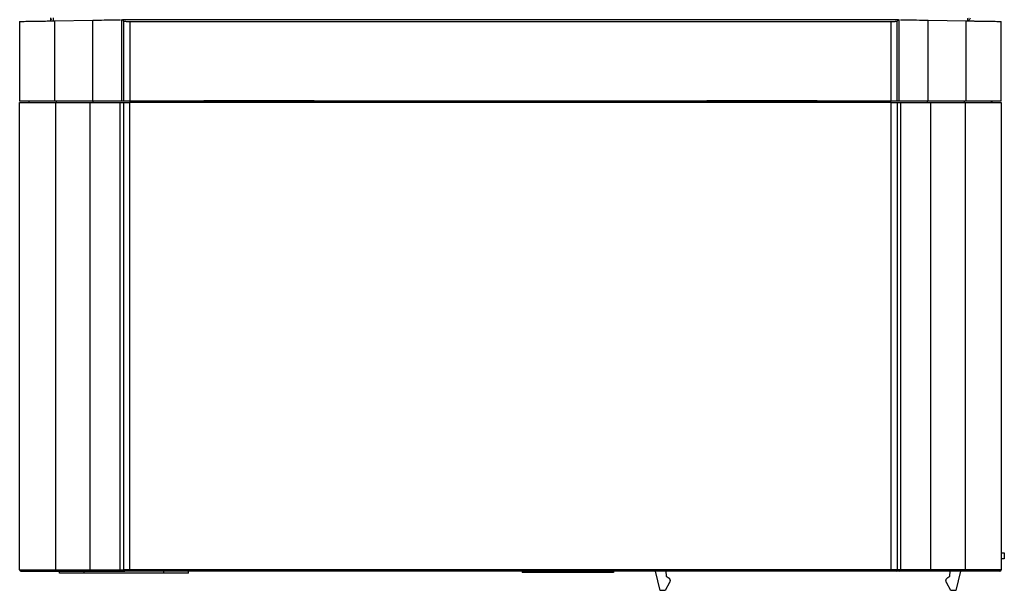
# Model space of a CAD drawing. Header units: inches. Extents: x -16 to 112, y 241 to 387.
# Tile 1 of 9: x -16 to 112, y 241 to 315. Entities that reach past the tile are written whole.
import ezdxf

# ---------------------------------------------------------------- set-up
doc = ezdxf.new("R2010")
doc.units = ezdxf.units.IN
doc.header["$MEASUREMENT"] = 0

# ---------------------------------------------------------------- blocks, each defined once
blk = doc.blocks.new('block 18')
at = {"color": 7, "lineweight": 25}
blk.add_open_spline([(-11.95, 315.54), (-11.93, 315.48), (-11.92, 315.42), (-11.89, 315.37), (-11.87, 315.33), (-11.84, 315.3), (-11.81, 315.27)], degree=3, knots=[0, 0, 0, 0, 1, 1, 1, 2, 2, 2, 2], dxfattribs=at)
blk = doc.blocks.new('block 19')
at = {"color": 7, "lineweight": 25}
blk.add_open_spline([(107.86, 315.24), (107.89, 315.27), (107.92, 315.3), (107.94, 315.35), (107.97, 315.4), (107.98, 315.47), (108, 315.54)], degree=3, knots=[0, 0, 0, 0, 1, 1, 1, 2, 2, 2, 2], dxfattribs=at)
blk = doc.blocks.new('block 26')
at = {"color": 7, "lineweight": 25}
blk.add_lwpolyline([(97.66, 304.65), (88.02, 304.65)], dxfattribs=at)
blk = doc.blocks.new('block 27')
at = {"color": 7, "lineweight": 25}
blk.add_lwpolyline([(88.02, 304.65), (88.02, 304.7)], dxfattribs=at)
blk = doc.blocks.new('block 28')
at = {"color": 7, "lineweight": 25}
blk.add_lwpolyline([(88.02, 304.7), (73.62, 304.7)], dxfattribs=at)
blk = doc.blocks.new('block 29')
at = {"color": 7, "lineweight": 25}
blk.add_lwpolyline([(73.62, 304.7), (73.62, 304.65)], dxfattribs=at)
blk = doc.blocks.new('block 30')
at = {"color": 7, "lineweight": 25}
blk.add_lwpolyline([(73.62, 304.65), (22.42, 304.65)], dxfattribs=at)
blk = doc.blocks.new('block 31')
at = {"color": 7, "lineweight": 25}
blk.add_lwpolyline([(22.42, 304.65), (22.42, 304.7)], dxfattribs=at)
blk = doc.blocks.new('block 32')
at = {"color": 7, "lineweight": 25}
blk.add_lwpolyline([(22.42, 304.7), (8.02, 304.7)], dxfattribs=at)
blk = doc.blocks.new('block 33')
at = {"color": 7, "lineweight": 25}
blk.add_lwpolyline([(8.02, 304.7), (8.02, 304.65)], dxfattribs=at)
blk = doc.blocks.new('block 34')
at = {"color": 7, "lineweight": 25}
blk.add_lwpolyline([(8.02, 304.65), (-1.62, 304.65)], dxfattribs=at)
blk = doc.blocks.new('block 35')
at = {"color": 7, "lineweight": 25}
blk.add_lwpolyline([(-1.62, 315.05), (-1.62, 304.65)], dxfattribs=at)
blk = doc.blocks.new('block 36')
at = {"color": 7, "lineweight": 25}
blk.add_lwpolyline([(-1.62, 315.05), (97.66, 315.05)], dxfattribs=at)
blk = doc.blocks.new('block 37')
at = {"color": 7, "lineweight": 25}
blk.add_lwpolyline([(97.66, 304.65), (97.66, 315.05)], dxfattribs=at)
blk = doc.blocks.new('block 38')
at = {"color": 7, "lineweight": 25}
blk.add_open_spline([(97.66, 315.05), (97.69, 315.05), (97.72, 315.05), (97.75, 315.05), (97.78, 315.05), (97.81, 315.05), (97.84, 315.05), (97.87, 315.05), (97.89, 315.06), (97.92, 315.06), (97.95, 315.06), (97.97, 315.06), (98, 315.06), (98.03, 315.06), (98.05, 315.06), (98.08, 315.06), (98.1, 315.06), (98.12, 315.06), (98.15, 315.06), (98.17, 315.06), (98.19, 315.06), (98.22, 315.07), (98.25, 315.07), (98.29, 315.07), (98.32, 315.07), (98.35, 315.07), (98.37, 315.08), (98.39, 315.08), (98.41, 315.08), (98.43, 315.08), (98.44, 315.09), (98.45, 315.09), (98.46, 315.09), (98.46, 315.09)], degree=3, knots=[0, 0, 0, 0, 1, 1, 1, 2, 2, 2, 3, 3, 3, 4, 4, 4, 5, 5, 5, 6, 6, 6, 7, 7, 7, 8, 8, 8, 9, 9, 9, 10, 10, 10, 11, 11, 11, 11], dxfattribs=at)
blk = doc.blocks.new('block 39')
at = {"color": 7, "lineweight": 25}
blk.add_lwpolyline([(98.46, 304.65), (98.46, 315.09)], dxfattribs=at)
blk = doc.blocks.new('block 40')
at = {"color": 7, "lineweight": 25}
blk.add_lwpolyline([(98.46, 304.65), (97.66, 304.65)], dxfattribs=at)
blk = doc.blocks.new('block 41')
at = {"color": 7, "lineweight": 25}
blk.add_open_spline([(-2.42, 315.09), (-2.41, 315.09), (-2.41, 315.09), (-2.41, 315.09), (-2.4, 315.09), (-2.4, 315.09), (-2.39, 315.08), (-2.38, 315.08), (-2.37, 315.08), (-2.36, 315.08), (-2.35, 315.08), (-2.34, 315.08), (-2.33, 315.08), (-2.31, 315.07), (-2.3, 315.07), (-2.28, 315.07), (-2.27, 315.07), (-2.25, 315.07), (-2.23, 315.07), (-2.21, 315.07), (-2.19, 315.07), (-2.17, 315.07), (-2.13, 315.06), (-2.09, 315.06), (-2.05, 315.06), (-2.01, 315.06), (-1.96, 315.06), (-1.92, 315.06), (-1.87, 315.06), (-1.82, 315.05), (-1.77, 315.05), (-1.72, 315.05), (-1.67, 315.05), (-1.62, 315.05)], degree=3, knots=[0, 0, 0, 0, 1, 1, 1, 2, 2, 2, 3, 3, 3, 4, 4, 4, 5, 5, 5, 6, 6, 6, 7, 7, 7, 8, 8, 8, 9, 9, 9, 10, 10, 10, 11, 11, 11, 11], dxfattribs=at)
blk = doc.blocks.new('block 42')
at = {"color": 7, "lineweight": 25}
blk.add_lwpolyline([(-2.59, 315.26), (-2.42, 315.09)], dxfattribs=at)
blk = doc.blocks.new('block 43')
at = {"color": 7, "lineweight": 25}
blk.add_lwpolyline([(98.63, 315.26), (-2.59, 315.26)], dxfattribs=at)
blk = doc.blocks.new('block 44')
at = {"color": 7, "lineweight": 25}
blk.add_lwpolyline([(98.46, 315.09), (98.63, 315.26)], dxfattribs=at)
blk = doc.blocks.new('block 45')
at = {"color": 7, "lineweight": 25}
blk.add_lwpolyline([(-1.62, 304.65), (-2.42, 304.65)], dxfattribs=at)
blk = doc.blocks.new('block 46')
at = {"color": 7, "lineweight": 25}
blk.add_lwpolyline([(-2.42, 315.09), (-2.42, 304.65)], dxfattribs=at)
blk = doc.blocks.new('block 47')
at = {"color": 7, "lineweight": 25}
blk.add_lwpolyline([(-2.44, 304.49), (-2.44, 243.45)], dxfattribs=at)
blk = doc.blocks.new('block 48')
at = {"color": 7, "lineweight": 25}
blk.add_lwpolyline([(-2.44, 304.49), (-1.64, 304.49)], dxfattribs=at)
blk = doc.blocks.new('block 49')
at = {"color": 7, "lineweight": 25}
blk.add_lwpolyline([(-1.64, 304.49), (-1.64, 243.45)], dxfattribs=at)
blk = doc.blocks.new('block 50')
at = {"color": 7, "lineweight": 25}
blk.add_lwpolyline([(-1.64, 243.45), (-2.44, 243.45)], dxfattribs=at)
blk = doc.blocks.new('block 51')
at = {"color": 7, "lineweight": 25}
blk.add_lwpolyline([(73.62, 304.65), (88.02, 304.65)], dxfattribs=at)
blk = doc.blocks.new('block 52')
at = {"color": 7, "lineweight": 25}
blk.add_lwpolyline([(98.49, 243.45), (98.49, 304.49)], dxfattribs=at)
blk = doc.blocks.new('block 53')
at = {"color": 7, "lineweight": 25}
blk.add_lwpolyline([(98.49, 243.45), (97.69, 243.45)], dxfattribs=at)
blk = doc.blocks.new('block 54')
at = {"color": 7, "lineweight": 25}
blk.add_lwpolyline([(97.69, 243.45), (97.69, 304.49)], dxfattribs=at)
blk = doc.blocks.new('block 55')
at = {"color": 7, "lineweight": 25}
blk.add_lwpolyline([(97.69, 304.49), (98.49, 304.49)], dxfattribs=at)
blk = doc.blocks.new('block 56')
at = {"color": 7, "lineweight": 25}
blk.add_lwpolyline([(8.02, 304.65), (22.42, 304.65)], dxfattribs=at)
blk = doc.blocks.new('block 57')
at = {"color": 7, "lineweight": 25}
blk.add_lwpolyline([(97.69, 243.45), (-1.64, 243.45)], dxfattribs=at)
blk = doc.blocks.new('block 58')
at = {"color": 7, "lineweight": 25}
blk.add_lwpolyline([(97.69, 304.49), (-1.64, 304.49)], dxfattribs=at)
blk = doc.blocks.new('block 59')
at = {"color": 7, "lineweight": 25}
blk.add_lwpolyline([(-1.64, 243.45), (-1.64, 243.29)], dxfattribs=at)
blk = doc.blocks.new('block 60')
at = {"color": 7, "lineweight": 25}
blk.add_lwpolyline([(-1.64, 243.29), (-2.28, 243.29)], dxfattribs=at)
blk = doc.blocks.new('block 61')
at = {"color": 7, "lineweight": 25}
blk.add_open_spline([(-2.44, 243.45), (-2.44, 243.37), (-2.37, 243.29), (-2.28, 243.29)], degree=3, dxfattribs=at)
blk = doc.blocks.new('block 62')
at = {"color": 7, "lineweight": 25}
blk.add_open_spline([(98.33, 243.29), (98.42, 243.29), (98.49, 243.37), (98.49, 243.45)], degree=3, dxfattribs=at)
blk = doc.blocks.new('block 63')
at = {"color": 7, "lineweight": 25}
blk.add_lwpolyline([(98.33, 243.29), (97.69, 243.29)], dxfattribs=at)
blk = doc.blocks.new('block 64')
at = {"color": 7, "lineweight": 25}
blk.add_lwpolyline([(97.69, 243.45), (97.69, 243.29)], dxfattribs=at)
blk = doc.blocks.new('block 65')
at = {"color": 7, "lineweight": 25}
blk.add_lwpolyline([(97.69, 243.29), (-1.64, 243.29)], dxfattribs=at)
blk = doc.blocks.new('block 66')
at = {"color": 7, "lineweight": 25}
blk.add_lwpolyline([(-2.66, 304.65), (-2.66, 315.29)], dxfattribs=at)
blk = doc.blocks.new('block 67')
at = {"color": 7, "lineweight": 25}
blk.add_lwpolyline([(-2.42, 304.65), (-2.66, 304.65)], dxfattribs=at)
blk = doc.blocks.new('block 68')
at = {"color": 7, "lineweight": 25}
blk.add_lwpolyline([(98.71, 304.65), (98.71, 315.29)], dxfattribs=at)
blk = doc.blocks.new('block 69')
at = {"color": 7, "lineweight": 25}
blk.add_lwpolyline([(98.71, 304.65), (98.46, 304.65)], dxfattribs=at)
blk = doc.blocks.new('block 70')
at = {"color": 7, "lineweight": 25}
blk.add_open_spline([(-2.88, 243.45), (-2.88, 243.37), (-2.81, 243.29), (-2.72, 243.29)], degree=3, dxfattribs=at)
blk = doc.blocks.new('block 71')
at = {"color": 7, "lineweight": 25}
blk.add_lwpolyline([(-2.88, 243.45), (-2.44, 243.45)], dxfattribs=at)
blk = doc.blocks.new('block 72')
at = {"color": 7, "lineweight": 25}
blk.add_lwpolyline([(-2.72, 243.29), (-2.28, 243.29)], dxfattribs=at)
blk = doc.blocks.new('block 73')
at = {"color": 7, "lineweight": 25}
blk.add_lwpolyline([(98.93, 243.45), (98.49, 243.45)], dxfattribs=at)
blk = doc.blocks.new('block 74')
at = {"color": 7, "lineweight": 25}
blk.add_open_spline([(98.77, 243.29), (98.86, 243.29), (98.93, 243.37), (98.93, 243.45)], degree=3, dxfattribs=at)
blk = doc.blocks.new('block 75')
at = {"color": 7, "lineweight": 25}
blk.add_lwpolyline([(98.77, 243.29), (98.33, 243.29)], dxfattribs=at)
blk = doc.blocks.new('block 76')
at = {"color": 7, "lineweight": 25}
blk.add_lwpolyline([(-2.88, 243.45), (-2.88, 304.49)], dxfattribs=at)
blk = doc.blocks.new('block 77')
at = {"color": 7, "lineweight": 25}
blk.add_lwpolyline([(-2.88, 304.49), (-2.44, 304.49)], dxfattribs=at)
blk = doc.blocks.new('block 78')
at = {"color": 7, "lineweight": 25}
blk.add_lwpolyline([(98.93, 243.45), (98.93, 304.49)], dxfattribs=at)
blk = doc.blocks.new('block 79')
at = {"color": 7, "lineweight": 25}
blk.add_lwpolyline([(98.49, 304.49), (98.93, 304.49)], dxfattribs=at)
blk = doc.blocks.new('block 80')
at = {"color": 7, "lineweight": 25}
blk.add_lwpolyline([(-0.33, 304.65), (-0.32, 304.49)], dxfattribs=at)
blk = doc.blocks.new('block 81')
at = {"color": 7, "lineweight": 25}
blk.add_lwpolyline([(-1.13, 304.65), (-1.12, 304.49)], dxfattribs=at)
blk = doc.blocks.new('block 82')
at = {"color": 7, "lineweight": 25}
blk.add_lwpolyline([(96.37, 304.65), (96.37, 304.49)], dxfattribs=at)
blk = doc.blocks.new('block 83')
at = {"color": 7, "lineweight": 25}
blk.add_lwpolyline([(97.17, 304.65), (97.17, 304.49)], dxfattribs=at)
blk = doc.blocks.new('block 677')
at = {"color": 7, "lineweight": 25}
blk.add_lwpolyline([(-6.45, 304.65), (-6.45, 315.22)], dxfattribs=at)
blk = doc.blocks.new('block 678')
at = {"color": 7, "lineweight": 25}
blk.add_open_spline([(-6.45, 315.22), (-5.93, 315.23), (-5.41, 315.24), (-4.94, 315.25), (-4.53, 315.25), (-4.16, 315.26), (-3.83, 315.27), (-3.5, 315.27), (-3.21, 315.28), (-3.05, 315.28), (-2.95, 315.28), (-2.9, 315.28), (-2.85, 315.28)], degree=3, knots=[0, 0, 0, 0, 1, 1, 1, 2, 2, 2, 3, 3, 3, 4, 4, 4, 4], dxfattribs=at)
blk = doc.blocks.new('block 679')
at = {"color": 7, "lineweight": 25}
blk.add_lwpolyline([(-2.66, 304.65), (-6.45, 304.65)], dxfattribs=at)
blk = doc.blocks.new('block 680')
at = {"color": 7, "lineweight": 25}
blk.add_lwpolyline([(102.5, 304.65), (102.5, 315.22)], dxfattribs=at)
blk = doc.blocks.new('block 681')
at = {"color": 7, "lineweight": 25}
blk.add_open_spline([(98.89, 315.28), (98.95, 315.28), (99, 315.28), (99.09, 315.28), (99.26, 315.28), (99.55, 315.27), (99.88, 315.27), (100.21, 315.26), (100.58, 315.25), (100.99, 315.25), (101.46, 315.24), (101.98, 315.23), (102.5, 315.22)], degree=3, knots=[0, 0, 0, 0, 1, 1, 1, 2, 2, 2, 3, 3, 3, 4, 4, 4, 4], dxfattribs=at)
blk = doc.blocks.new('block 682')
at = {"color": 7, "lineweight": 25}
blk.add_lwpolyline([(102.5, 304.65), (98.71, 304.65)], dxfattribs=at)
blk = doc.blocks.new('block 683')
at = {"color": 7, "lineweight": 25}
blk.add_lwpolyline([(102.84, 243.45), (98.93, 243.45)], dxfattribs=at)
blk = doc.blocks.new('block 684')
at = {"color": 7, "lineweight": 25}
blk.add_lwpolyline([(102.84, 243.45), (102.84, 304.49)], dxfattribs=at)
blk = doc.blocks.new('block 685')
at = {"color": 7, "lineweight": 25}
blk.add_lwpolyline([(98.93, 304.49), (102.84, 304.49)], dxfattribs=at)
blk = doc.blocks.new('block 686')
at = {"color": 7, "lineweight": 25}
blk.add_open_spline([(102.84, 243.29), (102.84, 243.35), (102.85, 243.4), (102.84, 243.45)], degree=3, dxfattribs=at)
blk = doc.blocks.new('block 687')
at = {"color": 7, "lineweight": 25}
blk.add_lwpolyline([(102.84, 243.29), (98.77, 243.29)], dxfattribs=at)
blk = doc.blocks.new('block 688')
at = {"color": 7, "lineweight": 25}
blk.add_open_spline([(-6.8, 243.45), (-6.8, 243.4), (-6.8, 243.35), (-6.8, 243.29)], degree=3, dxfattribs=at)
blk = doc.blocks.new('block 689')
at = {"color": 7, "lineweight": 25}
blk.add_lwpolyline([(-6.8, 243.45), (-2.88, 243.45)], dxfattribs=at)
blk = doc.blocks.new('block 690')
at = {"color": 7, "lineweight": 25}
blk.add_lwpolyline([(-6.8, 243.29), (-2.72, 243.29)], dxfattribs=at)
blk = doc.blocks.new('block 691')
at = {"color": 7, "lineweight": 25}
blk.add_lwpolyline([(-6.8, 243.45), (-6.8, 304.49)], dxfattribs=at)
blk = doc.blocks.new('block 692')
at = {"color": 7, "lineweight": 25}
blk.add_lwpolyline([(-6.8, 304.49), (-2.88, 304.49)], dxfattribs=at)
blk = doc.blocks.new('block 749')
at = {"color": 7, "lineweight": 25}
blk.add_lwpolyline([(-11.43, 315.13), (-11.43, 304.65)], dxfattribs=at)
blk = doc.blocks.new('block 750')
at = {"color": 7, "lineweight": 25}
blk.add_lwpolyline([(-11.43, 315.13), (-6.45, 315.22)], dxfattribs=at)
blk = doc.blocks.new('block 751')
at = {"color": 7, "lineweight": 25}
blk.add_lwpolyline([(-6.45, 304.65), (-11.43, 304.65)], dxfattribs=at)
blk = doc.blocks.new('block 752')
at = {"color": 7, "lineweight": 25}
blk.add_lwpolyline([(107.47, 304.65), (107.47, 315.13)], dxfattribs=at)
blk = doc.blocks.new('block 753')
at = {"color": 7, "lineweight": 25}
blk.add_lwpolyline([(102.5, 315.22), (107.47, 315.13)], dxfattribs=at)
blk = doc.blocks.new('block 754')
at = {"color": 7, "lineweight": 25}
blk.add_lwpolyline([(107.47, 304.65), (102.5, 304.65)], dxfattribs=at)
blk = doc.blocks.new('block 755')
at = {"color": 7, "lineweight": 25}
blk.add_lwpolyline([(107.31, 243.45), (102.84, 243.45)], dxfattribs=at)
blk = doc.blocks.new('block 756')
at = {"color": 7, "lineweight": 25}
blk.add_open_spline([(107.3, 243.29), (107.31, 243.35), (107.31, 243.4), (107.31, 243.45)], degree=3, dxfattribs=at)
blk = doc.blocks.new('block 757')
at = {"color": 7, "lineweight": 25}
blk.add_lwpolyline([(107.3, 243.29), (102.84, 243.29)], dxfattribs=at)
blk = doc.blocks.new('block 758')
at = {"color": 7, "lineweight": 25}
blk.add_lwpolyline([(-11.26, 243.45), (-6.8, 243.45)], dxfattribs=at)
blk = doc.blocks.new('block 759')
at = {"color": 7, "lineweight": 25}
blk.add_open_spline([(-11.26, 243.45), (-11.26, 243.4), (-11.26, 243.35), (-11.26, 243.29)], degree=3, dxfattribs=at)
blk = doc.blocks.new('block 760')
at = {"color": 7, "lineweight": 25}
blk.add_lwpolyline([(-11.26, 243.29), (-6.8, 243.29)], dxfattribs=at)
blk = doc.blocks.new('block 761')
at = {"color": 7, "lineweight": 25}
blk.add_lwpolyline([(107.31, 304.49), (107.31, 243.45)], dxfattribs=at)
blk = doc.blocks.new('block 762')
at = {"color": 7, "lineweight": 25}
blk.add_lwpolyline([(102.84, 304.49), (107.31, 304.49)], dxfattribs=at)
blk = doc.blocks.new('block 763')
at = {"color": 7, "lineweight": 25}
blk.add_lwpolyline([(-11.26, 243.45), (-11.26, 304.49)], dxfattribs=at)
blk = doc.blocks.new('block 764')
at = {"color": 7, "lineweight": 25}
blk.add_lwpolyline([(-11.26, 304.49), (-6.8, 304.49)], dxfattribs=at)
blk = doc.blocks.new('block 765')
at = {"color": 7, "lineweight": 25}
blk.add_lwpolyline([(-15.98, 315.05), (-15.98, 304.65)], dxfattribs=at)
blk = doc.blocks.new('block 766')
at = {"color": 7, "lineweight": 25}
blk.add_open_spline([(-15.98, 315.05), (-15.98, 315.05), (-15.98, 315.05), (-15.97, 315.05), (-15.97, 315.05), (-15.97, 315.05), (-15.96, 315.05), (-15.96, 315.05), (-15.95, 315.05), (-15.94, 315.05), (-15.93, 315.05), (-15.92, 315.05), (-15.91, 315.05), (-15.9, 315.05), (-15.89, 315.06), (-15.88, 315.06), (-15.87, 315.06), (-15.85, 315.06), (-15.83, 315.06), (-15.82, 315.06), (-15.8, 315.06), (-15.78, 315.06), (-15.77, 315.06), (-15.75, 315.06), (-15.72, 315.06), (-15.7, 315.06), (-15.68, 315.06), (-15.66, 315.06), (-15.63, 315.06), (-15.61, 315.06), (-15.58, 315.06), (-15.47, 315.06), (-15.33, 315.06), (-15.18, 315.07), (-15.02, 315.07), (-14.85, 315.07), (-14.66, 315.08), (-14.47, 315.08), (-14.26, 315.08), (-14.03, 315.09), (-13.8, 315.09), (-13.56, 315.1), (-13.31, 315.1), (-13.19, 315.1), (-13.07, 315.1), (-12.95, 315.11), (-12.83, 315.11), (-12.71, 315.11), (-12.59, 315.11), (-12.46, 315.11), (-12.34, 315.12), (-12.21, 315.12), (-12.08, 315.12), (-11.95, 315.12), (-11.82, 315.13), (-11.69, 315.13), (-11.56, 315.13), (-11.43, 315.13)], degree=3, knots=[0, 0, 0, 0, 1, 1, 1, 2, 2, 2, 3, 3, 3, 4, 4, 4, 5, 5, 5, 6, 6, 6, 7, 7, 7, 8, 8, 8, 9, 9, 9, 10, 10, 10, 11, 11, 11, 12, 12, 12, 13, 13, 13, 14, 14, 14, 15, 15, 15, 16, 16, 16, 17, 17, 17, 18, 18, 18, 19, 19, 19, 19], dxfattribs=at)
blk = doc.blocks.new('block 767')
at = {"color": 7, "lineweight": 25}
blk.add_lwpolyline([(-11.43, 304.65), (-15.98, 304.65)], dxfattribs=at)
blk = doc.blocks.new('block 768')
at = {"color": 7, "lineweight": 25}
blk.add_lwpolyline([(112.02, 304.65), (112.02, 315.05)], dxfattribs=at)
blk = doc.blocks.new('block 769')
at = {"color": 7, "lineweight": 25}
blk.add_open_spline([(107.47, 315.13), (107.54, 315.13), (107.61, 315.13), (107.67, 315.13), (107.74, 315.13), (107.81, 315.13), (107.87, 315.13), (107.94, 315.12), (108, 315.12), (108.07, 315.12), (108.13, 315.12), (108.19, 315.12), (108.26, 315.12), (108.32, 315.12), (108.38, 315.12), (108.45, 315.12), (108.51, 315.11), (108.57, 315.11), (108.63, 315.11), (108.69, 315.11), (108.76, 315.11), (108.82, 315.11), (108.88, 315.11), (108.94, 315.11), (109, 315.11), (109.06, 315.11), (109.12, 315.1), (109.18, 315.1), (109.24, 315.1), (109.3, 315.1), (109.36, 315.1), (109.61, 315.1), (109.85, 315.09), (110.08, 315.09), (110.3, 315.08), (110.51, 315.08), (110.71, 315.08), (110.9, 315.07), (111.07, 315.07), (111.23, 315.07), (111.38, 315.06), (111.52, 315.06), (111.63, 315.06), (111.68, 315.06), (111.73, 315.06), (111.77, 315.06), (111.81, 315.06), (111.85, 315.06), (111.88, 315.06), (111.91, 315.06), (111.94, 315.06), (111.96, 315.05), (111.98, 315.05), (112, 315.05), (112.01, 315.05), (112.02, 315.05), (112.02, 315.05), (112.02, 315.05)], degree=3, knots=[0, 0, 0, 0, 1, 1, 1, 2, 2, 2, 3, 3, 3, 4, 4, 4, 5, 5, 5, 6, 6, 6, 7, 7, 7, 8, 8, 8, 9, 9, 9, 10, 10, 10, 11, 11, 11, 12, 12, 12, 13, 13, 13, 14, 14, 14, 15, 15, 15, 16, 16, 16, 17, 17, 17, 18, 18, 18, 19, 19, 19, 19], dxfattribs=at)
blk = doc.blocks.new('block 770')
at = {"color": 7, "lineweight": 25}
blk.add_lwpolyline([(112.02, 304.65), (107.47, 304.65)], dxfattribs=at)
blk = doc.blocks.new('block 771')
at = {"color": 7, "lineweight": 25}
blk.add_lwpolyline([(112.02, 243.45), (107.31, 243.45)], dxfattribs=at)
blk = doc.blocks.new('block 772')
at = {"color": 7, "lineweight": 25}
blk.add_lwpolyline([(112.02, 304.49), (112.02, 243.45)], dxfattribs=at)
blk = doc.blocks.new('block 773')
at = {"color": 7, "lineweight": 25}
blk.add_lwpolyline([(107.31, 304.49), (112.02, 304.49)], dxfattribs=at)
blk = doc.blocks.new('block 774')
at = {"color": 7, "lineweight": 25}
blk.add_lwpolyline([(-15.98, 243.45), (-11.26, 243.45)], dxfattribs=at)
blk = doc.blocks.new('block 775')
at = {"color": 7, "lineweight": 25}
blk.add_lwpolyline([(-15.98, 243.45), (-15.98, 304.49)], dxfattribs=at)
blk = doc.blocks.new('block 776')
at = {"color": 7, "lineweight": 25}
blk.add_lwpolyline([(-15.98, 304.49), (-11.26, 304.49)], dxfattribs=at)
blk = doc.blocks.new('block 777')
at = {"color": 7, "lineweight": 25}
blk.add_open_spline([(-15.98, 243.45), (-15.98, 243.37), (-15.9, 243.29), (-15.82, 243.29)], degree=3, dxfattribs=at)
blk = doc.blocks.new('block 778')
at = {"color": 7, "lineweight": 25}
blk.add_lwpolyline([(-15.82, 243.29), (-11.26, 243.29)], dxfattribs=at)
blk = doc.blocks.new('block 779')
at = {"color": 7, "lineweight": 25}
blk.add_open_spline([(111.86, 243.29), (111.95, 243.29), (112.02, 243.37), (112.02, 243.45)], degree=3, dxfattribs=at)
blk = doc.blocks.new('block 780')
at = {"color": 7, "lineweight": 25}
blk.add_lwpolyline([(111.86, 243.29), (107.3, 243.29)], dxfattribs=at)
blk = doc.blocks.new('block 783')
at = {"color": 7, "lineweight": 25}
blk.add_lwpolyline([(110.77, 304.49), (110.77, 304.65)], dxfattribs=at)
blk = doc.blocks.new('block 784')
at = {"color": 7, "lineweight": 25}
blk.add_lwpolyline([(-14.72, 304.49), (-14.73, 304.65)], dxfattribs=at)
blk = doc.blocks.new('block 811')
at = {"color": 7, "lineweight": 25}
blk.add_open_spline([(107.64, 315.53), (107.65, 315.42), (107.65, 315.32), (107.64, 315.25), (107.64, 315.17), (107.64, 315.13), (107.63, 315.13)], degree=3, knots=[0, 0, 0, 0, 1, 1, 1, 2, 2, 2, 2], dxfattribs=at)
blk = doc.blocks.new('block 888')
at = {"color": 7, "lineweight": 25}
blk.add_open_spline([(-11.98, 315.53), (-11.98, 315.51), (-11.98, 315.48), (-11.98, 315.46), (-11.98, 315.43), (-11.98, 315.41), (-11.98, 315.39), (-11.98, 315.36), (-11.98, 315.34), (-11.98, 315.32), (-11.98, 315.3), (-11.98, 315.27), (-11.98, 315.25), (-11.98, 315.23), (-11.98, 315.21), (-11.98, 315.19), (-11.98, 315.16), (-11.98, 315.14), (-11.98, 315.12)], degree=3, knots=[0, 0, 0, 0, 1, 1, 1, 2, 2, 2, 3, 3, 3, 4, 4, 4, 5, 5, 5, 6, 6, 6, 6], dxfattribs=at)
blk = doc.blocks.new('block 916')
at = {"color": 7, "lineweight": 25}
blk.add_lwpolyline([(49.54, 243.29), (49.54, 243.09)], dxfattribs=at)
blk = doc.blocks.new('block 917')
at = {"color": 7, "lineweight": 25}
blk.add_lwpolyline([(50.34, 243.09), (49.54, 243.09)], dxfattribs=at)
blk = doc.blocks.new('block 918')
at = {"color": 7, "lineweight": 25}
blk.add_lwpolyline([(60.66, 243.09), (50.34, 243.09)], dxfattribs=at)
blk = doc.blocks.new('block 919')
at = {"color": 7, "lineweight": 25}
blk.add_lwpolyline([(61.46, 243.29), (61.46, 243.09)], dxfattribs=at)
blk = doc.blocks.new('block 920')
at = {"color": 7, "lineweight": 25}
blk.add_lwpolyline([(61.46, 243.09), (60.66, 243.09)], dxfattribs=at)
blk = doc.blocks.new('block 921')
at = {"color": 7, "lineweight": 25}
blk.add_lwpolyline([(-7.58, 243.01), (-10.78, 243.01)], dxfattribs=at)
blk = doc.blocks.new('block 922')
at = {"color": 7, "lineweight": 25}
blk.add_lwpolyline([(-10.78, 243.01), (-10.78, 243.29)], dxfattribs=at)
blk = doc.blocks.new('block 923')
at = {"color": 7, "lineweight": 25}
blk.add_lwpolyline([(6.02, 243.01), (6.02, 243.29)], dxfattribs=at)
blk = doc.blocks.new('block 924')
at = {"color": 7, "lineweight": 25}
blk.add_lwpolyline([(6.02, 243.01), (2.82, 243.01)], dxfattribs=at)
blk = doc.blocks.new('block 925')
at = {"color": 7, "lineweight": 25}
blk.add_lwpolyline([(2.82, 243.01), (-7.58, 243.01)], dxfattribs=at)
blk = doc.blocks.new('block 926')
at = {"color": 7, "lineweight": 25}
blk.add_lwpolyline([(68.31, 242.61), (68.59, 242.45)], dxfattribs=at)
blk = doc.blocks.new('block 927')
at = {"color": 7, "lineweight": 25}
blk.add_open_spline([(68.59, 242.45), (68.61, 242.44), (68.62, 242.43), (68.64, 242.42), (68.65, 242.41), (68.67, 242.4), (68.68, 242.38), (68.7, 242.37), (68.71, 242.35), (68.72, 242.34), (68.74, 242.32), (68.75, 242.3), (68.76, 242.29), (68.77, 242.27), (68.78, 242.25), (68.79, 242.23), (68.8, 242.2), (68.81, 242.18), (68.82, 242.16), (68.82, 242.14), (68.82, 242.12), (68.83, 242.1), (68.83, 242.08), (68.83, 242.06), (68.83, 242.03), (68.83, 241.99), (68.83, 241.94), (68.81, 241.89), (68.8, 241.86), (68.78, 241.83), (68.77, 241.79)], degree=3, knots=[0, 0, 0, 0, 1, 1, 1, 2, 2, 2, 3, 3, 3, 4, 4, 4, 5, 5, 5, 6, 6, 6, 7, 7, 7, 8, 8, 8, 9, 9, 9, 10, 10, 10, 10], dxfattribs=at)
blk = doc.blocks.new('block 928')
at = {"color": 7, "lineweight": 25}
blk.add_lwpolyline([(68.77, 241.79), (68.18, 240.78)], dxfattribs=at)
blk = doc.blocks.new('block 929')
at = {"color": 7, "lineweight": 25}
blk.add_lwpolyline([(68.18, 240.78), (67.54, 240.78)], dxfattribs=at)
blk = doc.blocks.new('block 930')
at = {"color": 7, "lineweight": 25}
blk.add_lwpolyline([(67.54, 240.78), (66.95, 243.29)], dxfattribs=at)
blk = doc.blocks.new('block 931')
at = {"color": 7, "lineweight": 25}
blk.add_lwpolyline([(68.28, 243.29), (68.31, 242.61)], dxfattribs=at)
blk = doc.blocks.new('block 932')
at = {"color": 7, "lineweight": 25}
blk.add_lwpolyline([(106.7, 243.29), (106.1, 240.78)], dxfattribs=at)
blk = doc.blocks.new('block 933')
at = {"color": 7, "lineweight": 25}
blk.add_lwpolyline([(106.1, 240.78), (105.46, 240.78)], dxfattribs=at)
blk = doc.blocks.new('block 934')
at = {"color": 7, "lineweight": 25}
blk.add_lwpolyline([(105.46, 240.78), (104.88, 241.79)], dxfattribs=at)
blk = doc.blocks.new('block 935')
at = {"color": 7, "lineweight": 25}
blk.add_open_spline([(104.88, 241.79), (104.87, 241.81), (104.87, 241.82), (104.86, 241.83), (104.84, 241.87), (104.83, 241.91), (104.82, 241.95), (104.81, 242.02), (104.81, 242.09), (104.83, 242.16), (104.84, 242.2), (104.86, 242.25), (104.89, 242.29), (104.91, 242.32), (104.93, 242.36), (104.97, 242.38), (104.99, 242.41), (105.02, 242.43), (105.05, 242.45)], degree=3, knots=[0, 0, 0, 0, 1, 1, 1, 2, 2, 2, 3, 3, 3, 4, 4, 4, 5, 5, 5, 6, 6, 6, 6], dxfattribs=at)
blk = doc.blocks.new('block 936')
at = {"color": 7, "lineweight": 25}
blk.add_lwpolyline([(105.05, 242.45), (105.34, 242.61)], dxfattribs=at)
blk = doc.blocks.new('block 937')
at = {"color": 7, "lineweight": 25}
blk.add_lwpolyline([(105.34, 242.61), (105.37, 243.29)], dxfattribs=at)
blk = doc.blocks.new('block 938')
at = {"color": 7, "lineweight": 25}
blk.add_lwpolyline([(110.82, 304.49), (110.82, 304.65)], dxfattribs=at)
blk = doc.blocks.new('block 939')
at = {"color": 7, "lineweight": 25}
blk.add_lwpolyline([(-14.77, 304.65), (-14.78, 304.49)], dxfattribs=at)
blk = doc.blocks.new('block 940')
at = {"color": 7, "lineweight": 25}
blk.add_open_spline([(112.42, 244.91), (112.42, 244.91), (112.42, 244.91), (112.42, 244.91), (112.42, 244.91), (112.41, 244.91), (112.41, 244.91), (112.4, 244.91), (112.39, 244.91), (112.38, 244.91), (112.38, 244.91), (112.37, 244.91), (112.35, 244.91), (112.34, 244.91), (112.33, 244.91), (112.32, 244.91), (112.29, 244.91), (112.27, 244.91), (112.24, 244.9), (112.21, 244.9), (112.17, 244.9), (112.14, 244.9), (112.1, 244.9), (112.06, 244.9), (112.02, 244.89)], degree=3, knots=[0, 0, 0, 0, 1, 1, 1, 2, 2, 2, 3, 3, 3, 4, 4, 4, 5, 5, 5, 6, 6, 6, 7, 7, 7, 8, 8, 8, 8], dxfattribs=at)
blk = doc.blocks.new('block 941')
at = {"color": 7, "lineweight": 25}
blk.add_lwpolyline([(112.42, 245.67), (112.42, 244.91)], dxfattribs=at)
blk = doc.blocks.new('block 942')
at = {"color": 7, "lineweight": 25}
blk.add_open_spline([(112.02, 245.69), (112.05, 245.69), (112.07, 245.69), (112.09, 245.69), (112.12, 245.69), (112.14, 245.69), (112.16, 245.69), (112.18, 245.69), (112.2, 245.68), (112.22, 245.68), (112.24, 245.68), (112.25, 245.68), (112.27, 245.68), (112.29, 245.68), (112.3, 245.68), (112.32, 245.68), (112.34, 245.68), (112.36, 245.68), (112.38, 245.68), (112.39, 245.67), (112.4, 245.67), (112.41, 245.67), (112.42, 245.67), (112.42, 245.67), (112.42, 245.67)], degree=3, knots=[0, 0, 0, 0, 1, 1, 1, 2, 2, 2, 3, 3, 3, 4, 4, 4, 5, 5, 5, 6, 6, 6, 7, 7, 7, 8, 8, 8, 8], dxfattribs=at)
blk = doc.blocks.new('block 950')
at = {"color": 253, "lineweight": 25}
blk.add_lwpolyline([(-6.38, 304.49), (-6.38, 304.65)], dxfattribs=at)
blk = doc.blocks.new('block 951')
at = {"color": 253, "lineweight": 25}
blk.add_lwpolyline([(102.42, 304.49), (102.42, 304.65)], dxfattribs=at)
blk = doc.blocks.new('block 952')
at = {"color": 253, "lineweight": 25}
blk.add_lwpolyline([(107.22, 304.49), (107.22, 304.65)], dxfattribs=at)
blk = doc.blocks.new('block 953')
at = {"color": 253, "lineweight": 25}
blk.add_lwpolyline([(-11.18, 304.49), (-11.18, 304.65)], dxfattribs=at)
blk = doc.blocks.new('block 955')
at = {"color": 253, "lineweight": 25}
blk.add_open_spline([(-11.6, 315.53), (-11.6, 315.49), (-11.6, 315.44), (-11.6, 315.4), (-11.6, 315.36), (-11.6, 315.32), (-11.6, 315.29), (-11.6, 315.27), (-11.6, 315.25), (-11.6, 315.23), (-11.59, 315.21), (-11.59, 315.19), (-11.59, 315.18), (-11.59, 315.17), (-11.59, 315.17), (-11.59, 315.16)], degree=3, knots=[0, 0, 0, 0, 1, 1, 1, 2, 2, 2, 3, 3, 3, 4, 4, 4, 5, 5, 5, 5], dxfattribs=at)
blk = doc.blocks.new('block 960')
at = {"color": 253, "lineweight": 25}
blk.add_lwpolyline([(50.34, 243.29), (50.34, 243.09)], dxfattribs=at)
blk = doc.blocks.new('block 961')
at = {"color": 253, "lineweight": 25}
blk.add_lwpolyline([(60.66, 243.29), (60.66, 243.09)], dxfattribs=at)
blk = doc.blocks.new('block 962')
at = {"color": 253, "lineweight": 25}
blk.add_lwpolyline([(-7.58, 243.01), (-7.58, 243.29)], dxfattribs=at)
blk = doc.blocks.new('block 963')
at = {"color": 253, "lineweight": 25}
blk.add_lwpolyline([(2.82, 243.01), (2.82, 243.29)], dxfattribs=at)

msp = doc.modelspace()

# ---------------------------------------------------------------- block references
for name in ['block 766', 'block 765', 'block 888', 'block 18', 'block 955', 'block 750', 'block 749', 'block 678', 'block 677', 'block 66', 'block 42', 'block 43', 'block 41', 'block 46', 'block 35', 'block 36', 'block 38', 'block 37', 'block 44', 'block 39', 'block 68', 'block 681', 'block 680', 'block 753', 'block 752', 'block 769', 'block 811', 'block 19', 'block 768', 'block 767', 'block 775', 'block 776', 'block 939', 'block 784', 'block 751', 'block 763', 'block 764', 'block 953', 'block 691', 'block 692', 'block 679', 'block 950', 'block 76', 'block 77', 'block 67', 'block 47', 'block 48', 'block 45', 'block 49', 'block 58', 'block 34', 'block 81', 'block 80', 'block 32', 'block 33', 'block 56', 'block 31', 'block 30', 'block 28', 'block 29', 'block 51', 'block 27', 'block 26', 'block 82', 'block 83', 'block 40', 'block 54', 'block 55', 'block 69', 'block 52', 'block 79', 'block 682', 'block 78', 'block 685', 'block 951', 'block 754', 'block 684', 'block 762', 'block 952', 'block 761', 'block 773', 'block 770', 'block 783', 'block 938', 'block 772', 'block 942', 'block 941', 'block 940', 'block 774', 'block 777', 'block 778', 'block 758', 'block 759', 'block 760', 'block 922', 'block 921', 'block 962', 'block 925', 'block 688', 'block 689', 'block 690', 'block 70', 'block 71', 'block 72', 'block 50', 'block 61', 'block 60', 'block 57', 'block 59', 'block 65', 'block 963', 'block 924', 'block 923', 'block 916', 'block 917', 'block 960', 'block 918', 'block 961', 'block 920', 'block 919', 'block 930', 'block 931', 'block 53', 'block 64', 'block 63', 'block 62', 'block 75', 'block 73', 'block 74', 'block 687', 'block 683', 'block 686', 'block 755', 'block 757', 'block 937', 'block 932', 'block 756', 'block 780', 'block 771', 'block 779', 'block 928', 'block 926', 'block 927', 'block 935', 'block 934', 'block 936', 'block 929', 'block 933']:
    msp.add_blockref(name, (0, 0))

doc.saveas('drawing.dxf')
